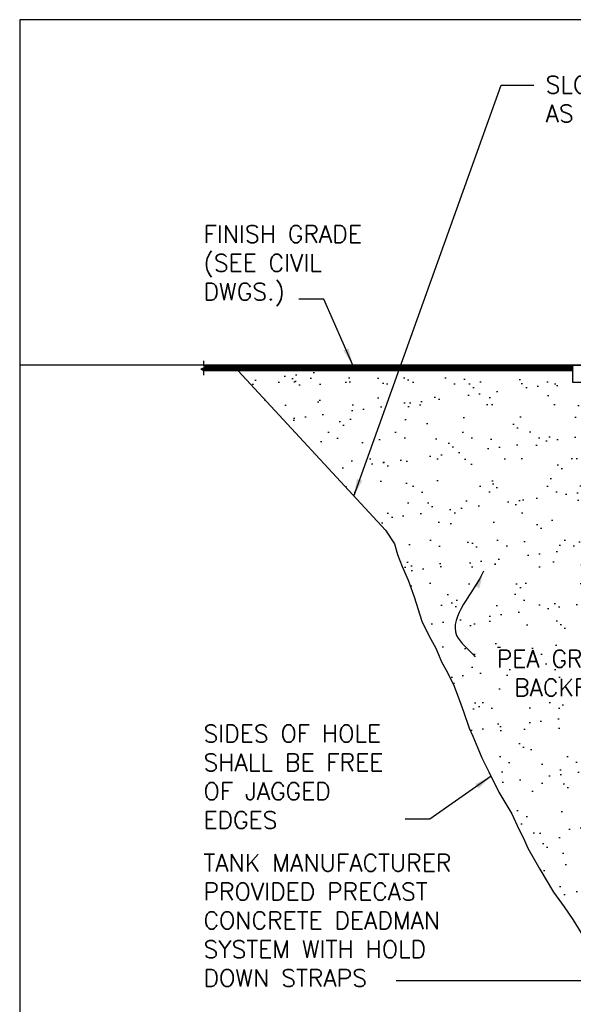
# Model space of a CAD drawing. Extents: x -169 to 7270, y -140 to 2984.
# Tile 241 of 256: x 1176 to 1368, y 762 to 1104. Entities that reach past the tile are written whole.
import ezdxf

# ---------------------------------------------------------------- set-up
doc = ezdxf.new("R2010")
doc.units = 0
doc.header["$MEASUREMENT"] = 0
doc.layers.add('FREEZE-LINES', color=8, linetype='CONTINUOUS', plot=False)
for name, color, linetype in [('FREEZE-OUTLINE-TITLES', 60, 'CONTINUOUS'), ('PEAGRAVEL-HATCH', 3, 'CONTINUOUS'), ('TANK-HOLE', 5, 'CONTINUOUS'), ('TANK-SLAB', 6, 'CONTINUOUS'), ('TEXT', 3, 'CONTINUOUS')]:
    doc.layers.add(name, color=color, linetype=linetype)
doc.styles.add('SIMPLEX', font='simplex')
doc.dimstyles.new('DIM64', dxfattribs={"dimscale": 64, "dimtxt": 0.09375, "dimasz": 0.09375, "dimexe": 0.0625, "dimexo": 0.0625, "dimgap": 0.046875, "dimtad": 1, "dimdec": 4, "dimzin": 3, "dimdsep": 46, "dimlunit": 4, "dimtxsty": 'SIMPLEX', "dimcen": 0, "dimclrd": 256, "dimclre": 256, "dimclrt": 256, "dimadec": 0, "dimazin": 0, "dimtfac": 1, "dimtdec": 4, "dimtmove": 0, "dimatfit": 3, "dimfxl": 1, "dimfrac": 2, "dimtolj": 1, "dimtzin": 0, "dimarcsym": 0})

msp = doc.modelspace()

# ---------------------------------------------------------------- hatches: boundary and pattern name
at = {"layer": 'PEAGRAVEL-HATCH'}
h = msp.add_hatch(dxfattribs=at)
h.set_pattern_fill('AR-SAND', color=256, scale=7.5, style=0)
h.set_pattern_definition([(37.5, (1251.882, 978.015), (-0.4725, 14.4512), [0, -11.4, 0, -12.75, 0, -12.1875]), (7.5, (1251.882, 978.015), (13.2733, 21.166), [0, -6.15, 0, -10.275, 0, -3.9375]), (327.5, (1242.657, 978.015), (23.3561, 0.0424), [0, -3.75, 0, -13.5, 0, -17.625]), (317.5, (1242.657, 978.015), (22.546, 6.5826), [0, -1.875, 0, -8.85, 0, -10.125])])
h.paths.add_polyline_path([(1368.26597, 978.01471), (1368.26597, 982.01471), (1251.88237, 982.01471), (1255.71065, 978.01471)])
h = msp.add_hatch(dxfattribs=at)
h.set_pattern_fill('AR-SAND', color=256, scale=7.5, style=0)
h.set_pattern_definition([(37.5, (1276.946, 791.531), (-0.47245, 14.4512), [0, -11.4, 0, -12.75, 0, -12.1875]), (7.5, (1276.946, 791.531), (13.2733, 21.1661), [0, -6.15, 0, -10.275, 0, -3.9375]), (327.5, (1267.721, 791.531), (23.35606, 0.04244), [0, -3.75, 0, -13.5, 0, -17.625]), (317.5, (1267.721, 791.531), (22.546, 6.5826), [0, -1.875, 0, -8.85, 0, -10.125])])
h.paths.add_polyline_path([(1389.62181, 978.01471), (1251.88834, 982.01454), (1304.68966, 924.30832), (1308.11082, 916.16158), (1313.11299, 903.54728), (1314.4348, 899.34252), (1319.48956, 887.80718), (1324.15403, 878.31868), (1325.47584, 875.6907), (1325.93699, 874.77387), (1326.79766, 873.06272), (1326.2793, 874.37671), (1327.31602, 871.74874), (1327.57519, 870.96034), (1330.27538, 863.70323), (1331.21977, 860.79094), (1331.88079, 859.40725), (1333.76957, 853.58268), (1334.34064, 853.03071), (1336.57069, 847.6096), (1337.83161, 845.18684), (1343.23829, 834.31725), (1345.71775, 829.92632), (1350.20171, 822.35836), (1352.36123, 816.74091), (1353.38959, 814.80567), (1354.65673, 812.58279), (1358.85001, 805.2267), (1366.84207, 791.33949), (1384.65873, 769.39189)])
h.paths.add_polyline_path([(1357.81292, 867.55102), (1416.81292, 867.55102), (1416.81292, 886.55102), (1357.81292, 886.55102)])
h = msp.add_hatch(dxfattribs=at)
h.set_pattern_fill('AR-SAND', color=256, scale=7.5, style=0)
h.set_pattern_definition([(37.5, (1357.813, 767.535), (-0.47245, 14.4512), [0, -11.4, 0, -12.75, 0, -12.1875]), (7.5, (1357.813, 767.535), (13.2733, 21.1661), [0, -6.15, 0, -10.275, 0, -3.9375]), (327.5, (1348.588, 767.535), (23.35606, 0.04244), [0, -3.75, 0, -13.5, 0, -17.625]), (317.5, (1348.588, 767.535), (22.546, 6.5826), [0, -1.875, 0, -8.85, 0, -10.125])])
edge = h.paths.add_edge_path()
edge.add_line((1419.37181, 946.07721), (1409.18727, 946.07721))
edge.add_line((1409.18727, 946.07721), (1409.18727, 978.01471))
edge.add_line((1409.18727, 978.01471), (1389.62181, 978.01471))
edge.add_line((1389.62181, 978.01471), (1386.41612, 779.51798))
edge.add_line((1386.41612, 779.51798), (1393.18697, 779.51798))
edge.add_line((1393.18697, 779.51798), (1398.52011, 779.54213))
edge.add_line((1398.52011, 779.54213), (1409.67377, 779.54213))
edge.add_line((1409.67377, 779.54213), (1414.71249, 779.52668))
edge.add_line((1414.71249, 779.52668), (1415.5721, 779.52822))
edge.add_arc((1415.32955, 952.31921), 172.79116, 270.0804269, 270.7610291)
edge.add_line((1417.62457, 779.5433), (1419.9208, 779.53162))
edge.add_line((1419.9208, 779.53162), (1424.15423, 779.52783))
edge.add_line((1424.15423, 779.52783), (1419.37181, 946.07721))
h.paths.add_polyline_path([(1357.81292, 867.55102), (1416.81292, 867.55102), (1416.81292, 886.55102), (1357.81292, 886.55102)])
at = {"layer": 'TANK-SLAB'}
msp.add_hatch(color=256, dxfattribs=at).paths.add_polyline_path([(1384.03359, 983.73346), (1384.03359, 984.0169), (1384.01608, 984.01471), (1368.26597, 984.01471), (1368.26597, 978.01471), (1387.83142, 978.01471), (1387.83142, 978.29596), (1368.54722, 978.29596), (1368.54722, 983.73346)])

# ---------------------------------------------------------------- linework, layer by layer
at = {"layer": 'FREEZE-LINES', "linetype": 'Continuous'}
msp.add_line((1465.54655, 984.01471), (1176, 984.01471), dxfattribs=at)
at = {"layer": 'FREEZE-OUTLINE-TITLES', "linetype": 'Continuous'}
msp.add_lwpolyline([(2220, 1104.01471), (1176, 1104.01471), (1176, 564.00736), (2220, 564.00736)], close=True, dxfattribs=at)
at = {"layer": 'TANK-HOLE', "linetype": 'Continuous'}
msp.add_lwpolyline([(1251.88834, 982.01454), (1303.10866, 926.6735), (1306.27065, 921.94314), (1307.30737, 918.26397), (1308.91428, 914.0592), (1310.98772, 909.32884), (1313.11299, 903.54728), (1315.75662, 895.13775), (1318.34841, 889.88179), (1320.63072, 885.73257), (1321.5104, 883.57464), (1322.54712, 880.94666), (1324.15403, 878.31868), (1326.79766, 873.06272), (1328.35273, 868.85796), (1330.27538, 863.70323), (1332.16416, 857.87866), (1333.48621, 855.11127), (1335.19507, 850.95016), (1336.57069, 847.6096), (1339.09253, 842.76408), (1342.55576, 835.70788), (1347.03972, 828.13992), (1348.87974, 824.14477), (1351.47153, 818.88881), (1352.56008, 816.26083), (1356.75337, 808.90474), (1361.47585, 801.01855), (1365.18905, 795.8305), (1368.27194, 791.52311), (1371.91225, 785.39622)], dxfattribs=at)
at = {"layer": 'TANK-SLAB', "color": 7}
for p, q in [((1368.26597, 982.60846), (1238.92703, 982.60846)), ((1368.26597, 982.88971), (1239.58197, 982.88971)), ((1368.26597, 982.32721), (1239.60292, 982.32721)), ((1368.26597, 984.01471), (1239.88237, 984.01471)), ((1368.26597, 982.01471), (1239.88237, 982.01471)), ((1368.26597, 983.73346), (1240.08671, 983.73346)), ((1368.26597, 983.17096), (1240.25786, 983.17096)), ((1368.26597, 983.45221), (1240.7626, 983.45221))]:
    msp.add_line(p, q, dxfattribs=at)
at = {"layer": 'TANK-SLAB', "linetype": 'Continuous'}
msp.add_lwpolyline([(1239.88237, 985.51471), (1239.88237, 983.8185), (1240.84818, 983.4166), (1238.91656, 982.61282), (1239.88237, 982.21093), (1239.88237, 980.51471)], dxfattribs=at)
at = {"layer": 'TANK-SLAB'}
msp.add_lwpolyline([(1384.01608, 978.01471), (1368.26597, 978.01471), (1368.26597, 984.01471), (1384.01608, 984.01471)], dxfattribs=at)

# ---------------------------------------------------------------- texts
at = {"layer": 'TEXT', "char_height": 6, "style": 'SIMPLEX'}
for s, insert, width, attachment_point in [("SLOPE EXCAVATION AS REQ'D.", (1358.78316, 1084.4339), 90.2159827, 1), ('FINISH GRADE (SEE CIVIL DWGS.)', (1239.88237, 1032.54678), 72.4523901, 1), ('PEA GRAVEL BACKFILL', (1365.95707, 877.05102), 63.7671022, 5), ('SIDES OF HOLE SHALL BE FREE OF JAGGED EDGES', (1239.88237, 859.03088), 68.971409, 1), ('TANK MANUFACTURER PROVIDED PRECAST CONCRETE DEADMAN SYSTEM WITH HOLD DOWN STRAPS', (1239.88237, 814.15999), 104.1231054, 1)]:
    msp.add_mtext(s, dxfattribs=dict(at, insert=insert, width=width, attachment_point=attachment_point))

# ---------------------------------------------------------------- leaders
at = {"layer": 'TEXT'}
for points in [[(1292.11169, 938.54891), (1343.36301, 1081.23522), (1354.65882, 1081.23522)], [(1291.79898, 984.01471), (1281.75496, 1006.89987), (1273.00855, 1006.89987)], [(1339.84351, 841.2098), (1318.57528, 826.30211), (1309.9954, 826.30211)], [(1413.62181, 791.52328), (1394.59863, 770.19983), (1306.8086, 770.19983)]]:
    msp.add_leader(points, dimstyle='DIM64', dxfattribs=at)
at = {"layer": 'TEXT', "path_type": 1}
msp.add_leader([(1337.16627, 912.4729), (1327.85173, 890.14981), (1334.27751, 882.76114)], dimstyle='DIM64', override={"dimgap": 0.0625, "dimtad": 0}, dxfattribs=at)

doc.saveas('drawing.dxf')
